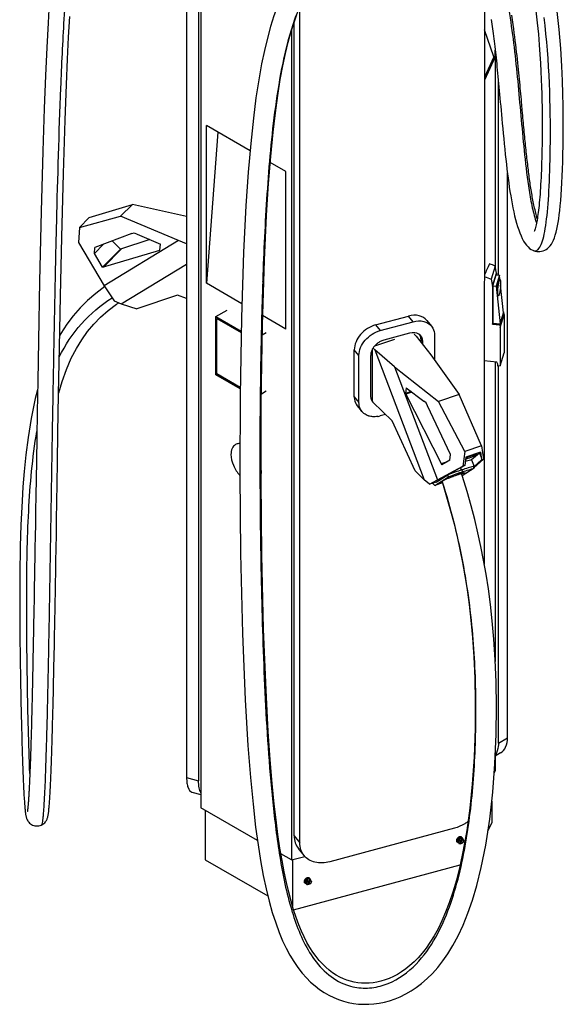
# Model space of a CAD drawing. Header units: millimetres. Extents: x 495 to 1405, y 204 to 2450.
# Tile 1 of 6: x 495 to 1318, y 204 to 1695. Entities that reach past the tile are written whole.
import ezdxf

# ---------------------------------------------------------------- set-up
doc = ezdxf.new("R2010")
doc.units = ezdxf.units.MM
doc.header["$LTSCALE"] = 172.55681
doc.layers.get('0').update_dxf_attribs({"linetype": 'CONTINUOUS'})

msp = doc.modelspace()

# ---------------------------------------------------------------- linework, layer by layer
at = {"color": 7, "linetype": 'Continuous'}
for p, q in [((747.9, 1935.8), (747.9, 547.7)), ((766, 1930.9), (766, 542.8)), ((769.6, 1928.9), (769.6, 501.9)), ((1198.3, 1854.7), (1198.2, 870.4)), ((919.1, 448.8), (919.1, 1713.8)), ((910.6, 459.3), (910.7, 1691.4)), ((906.5, 1678.3), (906.5, 422.8)), ((1212.6, 1638.7), (1198.3, 1679.5)), ((1214.6, 1638.4), (1214.6, 1648.9)), ((1214.7, 1647.3), (1214.7, 1320.7)), ((1212.6, 1638.7), (1198.3, 1607.7)), ((1214.6, 1638.4), (1198.3, 1603.2)), ((1212.6, 1638.7), (1214.6, 1638.4)), ((1219.5, 1308.2), (1219.5, 1601.6)), ((778, 1295.8), (778, 1534.6)), ((843.9, 1496.5), (778, 1534.6)), ((795.3, 1524.6), (778, 1295.8)), ((898.1, 1465.2), (874.4, 1478.9)), ((898.1, 1226.4), (898.1, 1465.2)), ((1233.2, 607.8), (1233.2, 1462.3)), ((600.6, 1395.2), (666, 1415.3)), ((648, 1397.3), (666, 1415.3)), ((747.9, 1396.7), (666, 1415.3)), ((585.8, 1380.4), (648, 1397.3)), ((585.8, 1380.4), (600.6, 1395.2)), ((735.7, 1360.4), (648, 1397.3)), ((585.8, 1380.4), (584.1, 1357.3)), ((665.2, 1371.2), (668.7, 1372.2)), ((668.7, 1372.2), (673, 1370.3)), ((584.1, 1357.3), (623.2, 1291.8)), ((665.2, 1371.2), (608.9, 1349.9)), ((735.7, 1360.4), (623.2, 1291.8)), ((635.4, 1359.9), (648.1, 1347.4)), ((692.1, 1361.9), (648.1, 1347.4)), ((673, 1370.3), (708.2, 1354.8)), ((747.9, 1355.7), (735.7, 1360.4)), ((608.3, 1341), (622.1, 1354.8)), ((608.3, 1341), (608.9, 1349.9)), ((620.8, 1320.1), (648.1, 1347.4)), ((620.8, 1320.1), (707.6, 1346)), ((621.9, 1320.4), (649.3, 1347.8)), ((706.8, 1345.8), (707.6, 1346.5)), ((707.6, 1346), (708.2, 1354.8)), ((834, 1342.9), (830.8, 1243.7)), ((1271.9, 1345.6), (1272, 1345.5)), ((620.8, 1320.1), (608.3, 1341)), ((649.1, 1264.8), (747.9, 1325)), ((1214.6, 1321.5), (1208.6, 1301.8)), ((1216.8, 1311.1), (1214.6, 1321.5)), ((863, 1300.5), (862.9, 1298.6)), ((863, 1300.5), (862.9, 1298.6)), ((1208.6, 1301.8), (1210.8, 1291.5)), ((1210.8, 1291.5), (1216.8, 1311.1)), ((1211.3, 1292), (1216.3, 1308.5)), ((1221.2, 1308), (1216.2, 1291.5)), ((1216.3, 1308.5), (1221.2, 1308)), ((1216.8, 1311.1), (1216.8, 1308.5)), ((1220, 1301.6), (1222, 1301.4)), ((1221.9, 1301.4), (1221.2, 1308)), ((623.2, 1291.8), (638.2, 1269.1)), ((831.5, 1264.9), (778, 1295.8)), ((1210.8, 1291.5), (1210.8, 1234)), ((1211.3, 1292), (1216.2, 1291.5)), ((1211.3, 1292), (1211.3, 1235.6)), ((1216.2, 1291.5), (1222, 1234.5)), ((1227.1, 1251), (1222.8, 1292.8)), ((638.2, 1269.1), (649.1, 1264.8)), ((734, 1277.6), (672.7, 1256.9)), ((747.9, 1272.8), (734, 1277.6)), ((649.1, 1264.8), (672.7, 1256.9)), ((792.1, 1245.4), (809.1, 1255.3)), ((1221.6, 1232.9), (1227.6, 1252.6)), ((1226.9, 1252.7), (1227.6, 1252.6)), ((1228.2, 1248.5), (1227.6, 1252.6)), ((792.1, 1157.3), (792.1, 1245.4)), ((792.1, 1245.4), (830.4, 1223.3)), ((793.7, 1158.4), (793.7, 1242.6)), ((793.7, 1242.6), (830.4, 1221.4)), ((793.8, 1242.3), (793.9, 1242.4)), ((793.8, 1158.6), (793.8, 1242.3)), ((793.8, 1242.3), (830.4, 1221.2)), ((830.8, 1243.7), (828.8, 1125.7)), ((898.1, 1226.4), (862.9, 1246.8)), ((1033.8, 1232.8), (1083.6, 1246.2)), ((1040.7, 1224.2), (1090.6, 1237.6)), ((1090.6, 1237.6), (1083.6, 1246.2)), ((1111.3, 1239.5), (1118.3, 1230.9)), ((1222.2, 1228.8), (1228.2, 1248.5)), ((1228.2, 1248.5), (1228.2, 1190.7)), ((860.7, 1114.2), (862.5, 1232.2)), ((861.1, 1236.8), (861, 1234.2)), ((861.1, 1236.8), (861, 1234.2)), ((1033.8, 1232.8), (1040.7, 1224.2)), ((1210.8, 1234), (1211.3, 1235.6)), ((1210.8, 1234), (1221.6, 1232.9)), ((1211.3, 1235.6), (1222, 1234.5)), ((1221.6, 1232.9), (1222.2, 1228.8)), ((1222.2, 1228.8), (1222.2, 1171)), ((862.3, 1217.6), (868.3, 1221.1)), ((1062.5, 1210.7), (1032.1, 1200.6)), ((1085.1, 1220.2), (1046.2, 1209.7)), ((1094.9, 1215.7), (1092.1, 1218.6)), ((1094.9, 1215.7), (1117.4, 1187.6)), ((1105.1, 1207.6), (1102.5, 1210.7)), ((1102.5, 1206.2), (1102.5, 1210.7)), ((1105.1, 1203), (1105.1, 1207.6)), ((1122.8, 1217.2), (1122.8, 1180)), ((1008.5, 1186.5), (1001.5, 1195.1)), ((1001.5, 1124.1), (1001.5, 1195.1)), ((1028.4, 1195), (1028.4, 1117.6)), ((1029.7, 1198), (1032.6, 1195)), ((1062.2, 1169.2), (1032.6, 1195)), ((1032.6, 1195), (1107.4, 998.2)), ((1008.5, 1115.4), (1008.5, 1186.5)), ((1026.2, 1186.3), (1026.2, 1125.1)), ((1117.4, 1187.6), (1160.1, 1127.4)), ((1216.9, 1176.4), (1198.2, 1178.3)), ((1222.2, 1171), (1228.2, 1190.7)), ((1062.2, 1169.2), (1128.9, 1117)), ((1062.2, 1169.2), (1127.2, 998.2)), ((1214.7, 1176.6), (1214.7, 723.4)), ((1218.7, 1173.6), (1216.9, 1176.4)), ((1218.7, 1170.5), (1218.7, 1173.6)), ((1220.3, 1170.3), (1218.7, 1170.5)), ((1219.5, 599.9), (1219.5, 1170.3)), ((1222.2, 1171), (1220.3, 1170.3)), ((828.9, 1136), (792.1, 1157.3)), ((793.9, 1158.5), (793.7, 1158.4)), ((829, 1138), (793.7, 1158.4)), ((829, 1138.2), (793.8, 1158.6)), ((859.3, 1139), (859.3, 1136.4)), ((859.3, 1139), (859.3, 1130.8)), ((859.3, 1136.4), (859.3, 1132.7)), ((860.9, 1128.7), (868.3, 1133)), ((1080.1, 1137.5), (1079, 1128.9)), ((1080.1, 1137.5), (1106.9, 1117.2)), ((859.3, 1132.7), (859.2, 1130.8)), ((1001.5, 1124.1), (1008.5, 1115.4)), ((1087.6, 1131.8), (1079, 1128.9)), ((1079, 1128.9), (1133.9, 1021.2)), ((1088.5, 1131.1), (1079.4, 1128)), ((1160.1, 1127.4), (1128.9, 1117)), ((1194.1, 1049.8), (1160.1, 1127.4)), ((860.5, 997.9), (860.7, 1114.2)), ((1006.1, 1110.4), (1013, 1101.7)), ((1058.6, 1087.8), (1029.7, 1115.9)), ((1110.3, 1114.6), (1106.9, 1117.2)), ((1112.5, 1110.3), (1110.3, 1114.6)), ((1147.3, 1036.4), (1112.5, 1110.3)), ((1168.5, 1041.3), (1128.9, 1117)), ((1048.9, 1097.2), (1040.7, 1095.1)), ((1093.6, 1012), (1058.6, 1087.8)), ((1194.1, 1049.8), (1168.5, 1041.3)), ((1194.1, 1049.8), (1197.1, 1029.5)), ((1146.2, 1027.9), (1147.3, 1036.4)), ((1168.5, 1041.3), (1165.6, 1019)), ((1170.4, 1032.7), (1169.3, 1024.7)), ((1192.2, 1040), (1170.4, 1032.7)), ((1171.5, 1032.1), (1172.1, 1030.5)), ((1191, 1038.9), (1179, 1028.4)), ((1197.1, 1029.5), (1182.4, 1016.6)), ((1182.8, 1018.6), (1194, 1028.4)), ((1185.3, 1036.6), (1185.6, 1035.8)), ((1185.6, 1035.8), (1186.8, 1036.7)), ((1186.8, 1036.7), (1186.7, 1037)), ((1192.2, 1040), (1191, 1038.9)), ((1191, 1038.9), (1193.4, 1032.7)), ((1192.2, 1040), (1193.4, 1032.7)), ((1193.4, 1032.7), (1194, 1028.4)), ((1197.1, 1029.5), (1194, 1028.4)), ((858.8, 1027.1), (858.8, 1010.2)), ((1127.2, 998.2), (1165.6, 1019)), ((1142, 1025.6), (1133.1, 1022.7)), ((1146.2, 1027.9), (1133.9, 1021.2)), ((1168.7, 1020), (1139.3, 1004.1)), ((1162, 1016.4), (1163.3, 1013)), ((1182.6, 1015.7), (1164.9, 1004.4)), ((1168.7, 1020), (1165.6, 1019)), ((1169.3, 1024.7), (1168.7, 1020)), ((1179, 1028.4), (1182.8, 1018.6)), ((1181.5, 1018.6), (1182.6, 1015.7)), ((1181.6, 1018.3), (1181.7, 1018.4)), ((1182.4, 1016.6), (1182.3, 1016.5)), ((1093.6, 1012), (1107.4, 998.2)), ((1123.2, 989.8), (1143.9, 1002.8)), ((1125.6, 994.9), (1142.8, 1005.7)), ((1143.9, 1002.8), (1142.8, 1005.7)), ((1160.9, 1008.4), (1161.1, 1007.8)), ((1165.3, 1003.2), (1163.9, 1007.5)), ((1164.2, 1013.4), (1165.3, 1010.5)), ((1164.7, 1005.1), (1164.7, 1005.2)), ((1172.1, 980.8), (1165.3, 1003.2)), ((1167.2, 1008.3), (1167.8, 1006.9)), ((1115.4, 991.5), (1107.4, 998.2)), ((1115.4, 991.5), (1127.2, 998.2)), ((1125.6, 994.9), (1115.4, 991.5)), ((1119.9, 993), (1123.2, 989.8)), ((1134.7, 993.6), (1123.2, 989.8)), ((1133.5, 995.5), (1134.1, 993.9)), ((1134.1, 995.6), (1134.7, 993.9)), ((1135.1, 994.8), (1134.6, 996.4)), ((1135.1, 994.8), (1134.6, 996.4)), ((1219.5, 599.9), (1233.2, 607.8)), ((1222.9, 584.9), (1214.7, 580.2)), ((1214.7, 581.8), (1214.7, 557.6)), ((1213.1, 554), (1214.7, 557.6)), ((747.9, 547.7), (766, 542.8)), ((756, 525.6), (769.6, 521.9)), ((1209.5, 512.1), (1209.5, 479.1)), ((855.1, 452.5), (769.6, 501.9)), ((775.9, 498.2), (775.9, 423.2)), ((1203.7, 466.6), (1209.5, 479.1)), ((528.2, 475.7), (528.2, 475.7)), ((1152.9, 471), (964.4, 420.2)), ((910.6, 459.3), (919.1, 448.8)), ((1157.1, 450), (1156.7, 450.6)), ((1159.5, 455.1), (1157.5, 451.4)), ((1159, 449.6), (1157.5, 451.4)), ((1157.6, 451.4), (1159.5, 448.8)), ((1158.1, 449.7), (1157.6, 450.4)), ((1159, 449.6), (1161, 453.2)), ((1161, 447), (1159, 449.6)), ((1159.5, 455.1), (1163.5, 456.1)), ((1159.5, 455.1), (1161, 453.2)), ((1161, 447), (1159.5, 448.8)), ((1161, 453.2), (1165, 454.3)), ((1165, 448.1), (1161, 447)), ((1161.7, 452), (1161.1, 451.4)), ((1161.1, 451.4), (1162.4, 450.5)), ((1162.4, 450.5), (1161.1, 448.9)), ((1161.1, 448.9), (1161.7, 448.6)), ((1161.9, 451.1), (1161.3, 451.6)), ((1161.7, 448.6), (1161.3, 449.1)), ((1163, 451.2), (1161.7, 452)), ((1161.7, 448.6), (1163, 450.2)), ((1162.4, 450.5), (1161.9, 451.1)), ((1162.5, 450.8), (1162.4, 450.6)), ((1163.9, 450), (1162.5, 450.8)), ((1163, 450.2), (1162.5, 450.8)), ((1164.4, 452.7), (1163, 451.2)), ((1163, 450.2), (1164.4, 449.3)), ((1163.6, 450.8), (1163.2, 451.3)), ((1165, 454.3), (1163.5, 456.1)), ((1163.6, 450.8), (1164.9, 452.4)), ((1164.9, 449.9), (1163.6, 450.8)), ((1164.2, 450.4), (1163.9, 450)), ((1164.4, 449.3), (1163.9, 450)), ((1164.9, 456.3), (1164.4, 456.8)), ((1164.9, 455.2), (1164.4, 455.9)), ((1164.9, 452.4), (1164.4, 452.7)), ((1164.4, 449.3), (1164.9, 449.9)), ((1165, 454.3), (1167, 451.7)), ((1167, 451.7), (1165, 448.1)), ((1165.5, 453.8), (1165.4, 453.8)), ((925.5, 429.6), (917.1, 440.1)), ((775.9, 423.2), (870.8, 368.4)), ((906.5, 422.8), (890.6, 432)), ((906.5, 422.8), (926.7, 428.3)), ((908, 423.2), (908, 353.3)), ((909.7, 347.4), (1161.7, 415.3)), ((926.7, 388), (926.3, 388.5)), ((929.2, 393.1), (927.2, 389.4)), ((928.7, 387.6), (927.2, 389.4)), ((927.2, 389.4), (929.2, 386.8)), ((927.8, 387.7), (927.2, 388.4)), ((928.7, 387.6), (930.7, 391.2)), ((930.7, 385), (928.7, 387.6)), ((929.2, 393.1), (933.2, 394.1)), ((929.2, 393.1), (930.7, 391.2)), ((930.7, 391.2), (934.7, 392.3)), ((931.3, 390), (930.8, 389.4)), ((930.8, 389.4), (932.1, 388.5)), ((932.1, 388.5), (930.8, 386.9)), ((931.6, 389.1), (931, 389.5)), ((932.7, 389.2), (931.3, 390)), ((931.3, 386.6), (932.7, 388.1)), ((932.1, 388.5), (931.6, 389.1)), ((932.2, 388.8), (932, 388.6)), ((933.5, 388), (932.2, 388.8)), ((932.7, 388.1), (932.2, 388.8)), ((934, 390.7), (932.7, 389.2)), ((932.7, 388.1), (934, 387.3)), ((933.2, 388.8), (932.8, 389.3)), ((934.7, 392.3), (933.2, 394.1)), ((933.2, 388.8), (934.5, 390.4)), ((934.5, 387.9), (933.2, 388.8)), ((933.9, 388.4), (933.5, 388)), ((934, 387.3), (933.5, 388)), ((934.6, 393.2), (934, 393.9)), ((934.5, 390.4), (934, 390.7)), ((934, 387.3), (934.5, 387.9)), ((934.5, 394.3), (934.1, 394.8)), ((934.7, 392.3), (936.7, 389.7)), ((936.7, 389.7), (934.7, 386.1)), ((935.1, 391.8), (935.1, 391.8)), ((930.7, 385), (929.2, 386.8)), ((934.7, 386.1), (930.7, 385)), ((930.8, 386.9), (931.3, 386.6)), ((931.3, 386.6), (930.9, 387.1))]:
    msp.add_line(p, q, dxfattribs=at)
for points in [[(903.7, 1755.3), (897.2, 1742.9), (891.1, 1729.7), (885.3, 1715.4), (879.9, 1700.5), (874.9, 1684.6), (870.1, 1667), (865.6, 1648.3), (861.3, 1627.8), (857, 1603.7)], [(540.2, 1720.4), (538.4, 1690.1), (536.5, 1652.9), (534.5, 1610.1), (532.6, 1560.4), (530.5, 1496), (527.9, 1404.5), (525.5, 1298.9), (523.8, 1209.2), (522.7, 1147.6), (521.9, 1101.3), (521.2, 1061.7), (520.6, 1027.2), (520.2, 999.5), (519.8, 974.6), (519.4, 951.6), (519.1, 931.4), (518.7, 912.7), (518.5, 895.4), (518.2, 879.6), (517.9, 864.9), (517.7, 851), (517.5, 838.1), (517.3, 825.9), (517.1, 814.4), (516.9, 803.5), (516.7, 793.1), (516.5, 783.2), (516.3, 773.8), (516.1, 764.9), (516, 756.2), (515.8, 748), (515.7, 740.1), (515.5, 732.4), (515.4, 725.1), (515.2, 718), (515.1, 711.2), (514.9, 704.6), (514.8, 698.2), (514.7, 692), (514.5, 686.1), (514.4, 680.3), (514.3, 674.7), (514.2, 669.2), (514, 663.9), (513.9, 658.8), (513.8, 653.8), (513.7, 648.9), (513.5, 644.2), (513.4, 639.5), (513.3, 635), (513.2, 630.7), (513.1, 626.4), (513, 622.2), (512.9, 618.2), (512.7, 614.2), (512.6, 610.3), (512.5, 606.6), (512.4, 602.9), (512.3, 599.3), (512.2, 595.7), (512.1, 592.3), (512, 588.9), (511.9, 585.7), (511.8, 582.5), (511.7, 579.3), (511.6, 576.2), (511.5, 573.3), (511.4, 570.3), (511.3, 567.4), (511.2, 564.6), (511, 561.9), (510.9, 559.2), (510.8, 556.6), (510.7, 554), (510.6, 551.5), (510.5, 549.1), (510.4, 546.7), (510.3, 544.4), (510.2, 542.1), (510.1, 539.9), (510, 537.7), (509.9, 535.6), (509.8, 533.5), (509.7, 531.5), (509.6, 529.6), (509.5, 527.7), (509.4, 525.8), (509.3, 524), (509.2, 522.2), (509.1, 520.5), (509, 518.9), (508.9, 517.3), (508.8, 515.7), (508.7, 514.2), (508.6, 512.7), (508.5, 511.3), (508.4, 510), (508.3, 508.7), (508.2, 507.5), (508.1, 506.3), (508, 505.2), (507.9, 504.1), (507.8, 503.1), (507.7, 502.1), (507.6, 501.2), (507.5, 500.4), (507.4, 499.6), (507.3, 498.9), (507.2, 498.2), (507.2, 497.7), (507.1, 497.2), (507, 496.7), (507, 496.4), (506.9, 496.4)], [(539.6, 499.6), (539.7, 501), (539.9, 502.4), (540, 503.9), (540.1, 505.4), (540.3, 507.1), (540.4, 508.8), (540.5, 510.5), (540.7, 512.3), (540.8, 514.2), (540.9, 516.2), (541, 518.2), (541.2, 520.4), (541.3, 522.5), (541.4, 524.8), (541.5, 527.1), (541.7, 529.5), (541.8, 531.9), (541.9, 534.4), (542, 537), (542.2, 539.7), (542.3, 542.4), (542.4, 545.3), (542.5, 548.2), (542.6, 551.2), (542.8, 554.2), (542.9, 557.4), (543, 560.6), (543.1, 564), (543.3, 567.4), (543.4, 570.9), (543.5, 574.5), (543.7, 578.2), (543.8, 582), (543.9, 585.9), (544, 589.9), (544.2, 594.1), (544.3, 598.3), (544.4, 602.7), (544.6, 607.2), (544.7, 611.8), (544.8, 616.5), (545, 621.4), (545.1, 626.5), (545.2, 631.7), (545.4, 637.1), (545.5, 642.6), (545.7, 648.3), (545.8, 654.2), (545.9, 660.3), (546.1, 666.6), (546.3, 673.2), (546.4, 679.9), (546.6, 687), (546.7, 694.3), (546.9, 701.9), (547.1, 709.8), (547.2, 718), (547.4, 726.6), (547.6, 735.6), (547.8, 745), (548, 754.9), (548.2, 765.3), (548.4, 776.3), (548.6, 787.8), (548.8, 800.1), (549, 813.2), (549.3, 827), (549.6, 842), (549.8, 858.1), (550.1, 875.4), (550.4, 894.5), (550.8, 915.3), (551.2, 938), (551.6, 964.5), (552.1, 992.9), (552.6, 1025.1), (553.3, 1068.7), (554.3, 1128), (555.6, 1198.9), (557.1, 1276.2), (559, 1365.6), (561.5, 1461.8), (564, 1542.7), (566, 1596.8), (567.6, 1634.9), (569.3, 1668.3), (571, 1699.9)], [(862.5, 1232.2), (865.6, 1330.7), (868.8, 1398.5), (871.9, 1446.7), (875.1, 1487.7), (878.7, 1524.4), (882.1, 1553.9), (885.7, 1580.2), (889.5, 1604.2), (893.4, 1625), (897.4, 1643.7), (901.5, 1660.6), (905.6, 1675.4), (909.9, 1689.3), (914.7, 1702.8)], [(1255.7, 1557.8), (1254.9, 1565.8), (1254.6, 1569.8), (1254.2, 1574), (1253.8, 1578.2), (1253.4, 1582.5), (1253, 1586.9), (1252.6, 1591.3), (1252.2, 1595.8), (1251.8, 1600.4), (1251.3, 1605), (1250.9, 1609.8), (1250.4, 1614.6), (1249.9, 1619.6), (1249.4, 1624.6), (1248.8, 1629.7), (1248.3, 1635), (1247.7, 1640.4), (1247.1, 1645.9), (1246.5, 1651.5), (1245.8, 1657.2), (1245.1, 1663), (1244.4, 1668.9), (1243.6, 1675), (1242.8, 1681.2), (1241.9, 1687.7), (1240.9, 1694.4), (1239.9, 1701.5)], [(1271.9, 1345.6), (1272.4, 1345.3), (1274.9, 1344.5), (1277.4, 1344), (1279.9, 1343.7), (1282.4, 1343.8), (1284.9, 1344.2), (1287.3, 1344.9), (1289.6, 1345.9), (1291.9, 1347.1), (1294, 1348.7), (1296, 1350.5), (1297.9, 1352.7), (1299.6, 1355.1), (1301.3, 1357.9), (1302.8, 1361.1), (1304.3, 1364.8), (1305.6, 1368.8), (1306.8, 1373.1), (1307.9, 1377.8), (1309, 1382.8), (1309.9, 1388), (1310.7, 1393.5), (1311.6, 1399.6), (1312.3, 1406.2), (1313.1, 1413.3), (1313.8, 1421.1), (1314.4, 1429.5), (1315.1, 1438.5), (1315.6, 1448.1), (1316.1, 1458), (1316.5, 1468.4), (1316.9, 1479.5), (1317.2, 1491.4), (1317.4, 1503.9), (1317.6, 1517.4), (1317.7, 1531.9), (1317.6, 1547.3), (1317.4, 1564.2), (1317.1, 1582.5), (1316.4, 1602.3), (1315.5, 1624.7), (1313.9, 1651.2), (1311.4, 1680.1), (1308.3, 1707.3)], [(1275.9, 1708.2), (1278.2, 1689.9), (1280, 1672.7), (1281.4, 1656.7), (1282.4, 1642.1), (1283.2, 1628.9), (1283.8, 1616.4), (1284.3, 1604.5), (1284.7, 1593.3), (1285, 1582.6), (1285.3, 1572.4), (1285.5, 1562.8), (1285.6, 1553.5), (1285.6, 1544.7), (1285.7, 1536.2), (1285.7, 1528.1), (1285.6, 1520.2), (1285.6, 1512.8), (1285.5, 1505.5), (1285.3, 1498.5), (1285.2, 1491.8), (1285, 1485.3), (1284.9, 1479), (1284.7, 1473), (1284.5, 1467.1), (1284.2, 1461.5), (1284, 1456), (1283.7, 1450.7), (1283.4, 1445.6), (1283.1, 1440.5), (1282.8, 1435.7), (1282.5, 1430.9), (1282.1, 1426.3), (1281.7, 1421.9), (1281.4, 1417.7), (1281, 1413.8), (1280.6, 1410.1), (1280.2, 1406.5), (1279.8, 1403.2), (1279.3, 1400.1), (1278.9, 1397.1), (1278.5, 1394.3), (1278, 1391.6), (1277.6, 1389), (1277.1, 1386.6), (1276.6, 1384.3), (1276.1, 1382.1), (1275.6, 1380.1), (1275, 1378.3), (1274.5, 1376.7), (1274, 1375.3), (1273.6, 1374.2), (1273.5, 1374)], [(1208.5, 1695), (1209, 1691.6), (1209.5, 1688.2), (1210, 1684.7), (1210.5, 1681.1), (1211, 1677.4), (1211.5, 1673.7), (1212, 1669.9), (1212.5, 1666.1), (1213, 1662.1), (1213.5, 1658.1), (1214, 1654.1), (1214.5, 1649.9), (1214.9, 1645.7), (1215.4, 1641.4), (1215.9, 1637), (1216.4, 1632.5), (1216.9, 1628), (1217.3, 1623.3), (1217.8, 1618.5), (1218.3, 1613.7), (1218.8, 1608.7), (1219.3, 1603.5), (1219.8, 1598.3), (1220.3, 1592.9), (1220.8, 1587.4), (1221.4, 1581.7), (1221.9, 1575.9), (1222.4, 1570), (1223, 1563.9), (1223.6, 1557.6), (1224.1, 1551.2), (1224.7, 1544.5), (1225.4, 1537.6), (1226.1, 1530.2), (1226.8, 1522.5), (1227.5, 1514.8), (1228.3, 1506.9), (1229.1, 1498.9), (1229.9, 1491), (1230.7, 1483.5), (1231.6, 1476), (1232.4, 1468.8), (1233.3, 1461.7), (1234.2, 1454.8), (1235.1, 1448), (1236, 1441.3), (1237, 1434.8), (1238.1, 1428.4), (1239.2, 1422.1), (1240.3, 1415.9), (1241.5, 1409.8), (1242.8, 1403.9), (1244.1, 1398.1), (1245.5, 1392.4), (1247, 1387), (1248.5, 1381.8), (1250.2, 1376.8), (1251.9, 1372), (1253.7, 1367.6), (1255.6, 1363.5), (1257.7, 1359.7), (1259.9, 1356.2), (1262.1, 1353.3), (1264.4, 1350.8), (1266.8, 1348.7), (1269.2, 1347), (1271.6, 1345.7), (1272, 1345.5)], [(1272, 1345.5), (1272.4, 1345.4), (1273.7, 1345), (1275, 1344.9), (1276.2, 1345.1), (1277.4, 1345.5), (1278.5, 1346.2), (1279.7, 1347.2), (1280.9, 1348.6), (1282, 1350.3), (1283.2, 1352.3), (1284.2, 1354.6), (1285.2, 1357.1), (1286.2, 1359.9), (1287.1, 1363.1), (1288, 1366.6), (1288.9, 1370.4), (1289.7, 1374.4), (1290.4, 1378.7), (1291.1, 1383.3), (1291.8, 1388.1), (1292.5, 1393.3), (1293.1, 1398.6), (1293.6, 1404.2), (1294.2, 1410), (1294.7, 1416.1), (1295.1, 1422.4), (1295.6, 1429), (1296, 1435.9), (1296.4, 1443), (1296.7, 1450.4), (1297, 1458.1), (1297.3, 1466), (1297.5, 1474.2), (1297.7, 1482.7), (1297.9, 1491.5), (1298, 1500.6), (1298.1, 1510.1), (1298.2, 1519.8), (1298.2, 1529.9), (1298.1, 1540.3), (1298, 1551.2), (1297.8, 1562.4), (1297.5, 1573.9), (1297.2, 1585.9), (1296.7, 1598.3), (1296.2, 1610.8), (1295.5, 1623.3), (1294.7, 1635.9), (1293.8, 1648.5), (1292.7, 1661), (1291.5, 1673.5), (1290.2, 1685.8), (1288.6, 1697.9)], [(857, 1603.7), (852.8, 1576.6), (848.9, 1545.9), (844.8, 1507.5), (841.1, 1464), (837.6, 1413), (834, 1342.9)], [(1278.4, 1393.6), (1277.8, 1395.5), (1277.2, 1397.8), (1276.6, 1400), (1276, 1402.3), (1275.4, 1404.6), (1274.9, 1407), (1274.3, 1409.4), (1273.8, 1411.8), (1273.3, 1414.2), (1272.8, 1416.6), (1272.3, 1419.1), (1271.8, 1421.6), (1271.3, 1424.2), (1270.8, 1426.7), (1270.4, 1429.3), (1269.9, 1431.8), (1269.5, 1434.5), (1269.1, 1437.1), (1268.7, 1439.7), (1268.2, 1442.4), (1267.8, 1445.1), (1267.4, 1447.8), (1267.1, 1450.5), (1266.7, 1453.3), (1266.3, 1456.1), (1265.9, 1458.9), (1265.5, 1461.7), (1265.2, 1464.5), (1264.8, 1467.4), (1264.5, 1470.3), (1264.1, 1473.3), (1263.8, 1476.2), (1263.4, 1479.2), (1263.1, 1482.2), (1262.7, 1485.3), (1262.4, 1488.3), (1262.1, 1491.4), (1261.7, 1494.6), (1261.4, 1497.7), (1261.1, 1501), (1260.7, 1504.2), (1260.4, 1507.5), (1260.1, 1510.8), (1259.7, 1514.1), (1259.4, 1517.5), (1259.1, 1521), (1258.7, 1524.4), (1258.4, 1527.9), (1258.1, 1531.5), (1257.7, 1535.1), (1257.4, 1538.7), (1257.1, 1542.4), (1256.7, 1546.2), (1256.4, 1550), (1256, 1553.8), (1255.7, 1557.8)], [(624.4, 1290.9), (610.4, 1280.4), (597.9, 1269.6), (586.8, 1258.5), (576.3, 1246.6), (566.5, 1233.7), (557.5, 1220), (556, 1217.2)], [(554.4, 1130.2), (559.4, 1147), (566.1, 1165.5), (573.4, 1182.3), (581.2, 1197.1), (589.3, 1210.3), (598.1, 1222.6), (607.6, 1233.9), (617.8, 1244.3), (629.1, 1254.4), (641.9, 1264.1), (645.2, 1266.3)], [(522.4, 1134.3), (518.9, 1121.2), (512.6, 1091.2), (508, 1062.3), (504.6, 1035.9), (502.1, 1010.7), (500.3, 987.5), (498.9, 966.6), (498, 947.7), (497.2, 930), (496.7, 913.3), (496.3, 897.7), (495.9, 883), (495.7, 869), (495.6, 855.7), (495.5, 843.1), (495.4, 830.9), (495.4, 819.4), (495.4, 808.3), (495.4, 797.5), (495.5, 787.2), (495.5, 777.3), (495.6, 767.6), (495.7, 758.3), (495.8, 749.3), (495.9, 740.5), (496, 732), (496.1, 723.7), (496.3, 715.6), (496.4, 707.8), (496.5, 700.1), (496.6, 692.6), (496.8, 685.3), (496.9, 678.1), (497.1, 671.1), (497.2, 664.3), (497.3, 657.6), (497.5, 651), (497.6, 644.6), (497.8, 638.3), (497.9, 632.2), (498.1, 626.1), (498.2, 620.2), (498.4, 614.4), (498.5, 608.8), (498.7, 603.2), (498.8, 597.8), (499, 592.4), (499.1, 587.2), (499.3, 582.1), (499.4, 577.1), (499.6, 572.3), (499.8, 567.5), (499.9, 562.9), (500.1, 558.4), (500.3, 554), (500.4, 549.8), (500.6, 545.7), (500.8, 541.7), (501, 537.8), (501.1, 534.1), (501.3, 530.5), (501.5, 527.1), (501.7, 523.8), (501.8, 520.6), (502, 517.6), (502.2, 514.8), (502.4, 512.1), (502.5, 509.5), (502.7, 507.1), (502.9, 504.9), (503.1, 502.8), (503.3, 500.9), (503.4, 499), (503.6, 497.4), (503.8, 495.8), (504, 494.4), (504.2, 493.1), (504.3, 491.8), (504.5, 490.7), (504.7, 489.6), (505, 488.6), (505.2, 487.6), (505.5, 486.6), (505.9, 485.5), (506.3, 484.5), (506.8, 483.4), (507.5, 482.2), (508.2, 481.1), (509.2, 479.9), (510.3, 478.7), (511.6, 477.6), (513.1, 476.6), (514.8, 475.7), (516.6, 475), (518.5, 474.5), (520.4, 474.3), (522.4, 474.3), (524.4, 474.5), (526.2, 475), (528, 475.6), (528.2, 475.7)], [(828.8, 1125.7), (828.4, 1007.1), (829.6, 886.8), (832.5, 765.8), (836.6, 665.2), (840.7, 596.2), (844.4, 547.7), (848.3, 507.2), (852.3, 472.6), (855.9, 446), (859.7, 422.1), (863.9, 399.3), (868.2, 379.1), (872.7, 360.5), (877.5, 343.2), (882.6, 327.5), (887.8, 313.2), (893.1, 300.5), (898.5, 289.2), (904.1, 278.7), (910, 268.9), (916.2, 259.9), (922.6, 251.7), (929.1, 244.4), (935.5, 238), (942.2, 232.1), (949.1, 226.8), (956.1, 222.2), (963.2, 218.1), (970.4, 214.6), (977.6, 211.6)], [(858.8, 1027.1), (858.8, 1016.7), (858.8, 1010.2)], [(909.7, 347.5), (905.9, 360.4), (902.3, 374.1), (898.8, 388.9), (895.4, 405), (892.2, 422.2), (889.1, 440.8), (886, 461.6), (883.2, 483.4), (880.5, 507.3), (877.4, 538.4), (874.4, 574.2), (871.4, 617.1), (868, 679.7), (864.3, 772.1), (861.6, 884.2), (860.5, 997.9)], [(1134.7, 993.9), (1141.2, 972.4), (1147.2, 951.5), (1152.4, 931.6), (1157, 912.4), (1161.3, 892.9), (1165.2, 873.2), (1168.8, 853.2), (1172.2, 831.9), (1175.2, 809.6), (1177.9, 786), (1180.3, 759.6), (1182.4, 730.2), (1183.8, 698.1), (1184.5, 662.8), (1184.3, 622), (1182.7, 578.3), (1179.9, 537.6), (1176.2, 501.1), (1171.6, 467.3), (1166.4, 437.6), (1161.2, 413), (1156, 392.4), (1150.6, 374.1), (1145.1, 357.8), (1139.7, 343.7), (1134.1, 330.8), (1128.2, 318.8), (1122.1, 307.9), (1116, 298), (1110, 289.4), (1104.1, 281.8), (1098.1, 274.9), (1091.9, 268.6), (1085.7, 262.9), (1079.3, 257.9), (1073.1, 253.4), (1066.8, 249.6), (1060.6, 246.3), (1054.3, 243.5), (1048, 241.2), (1041.8, 239.3), (1035.8, 238), (1029.9, 237), (1024, 236.5), (1018.2, 236.3), (1012.6, 236.5), (1007, 237.1), (1001.4, 238), (995.9, 239.3), (990.4, 241), (985, 243.1), (979.6, 245.6), (974.2, 248.6), (968.8, 252.1), (963.5, 256.1), (958.3, 260.5), (953.3, 265.4), (948.5, 270.7), (943.7, 276.6), (939, 283.2), (934.4, 290.3), (929.9, 298.1), (925.7, 306.3), (921.7, 315), (917.7, 324.8), (913.6, 335.6), (909.7, 347.5)], [(1210.9, 525.4), (1214.2, 568.4), (1216.1, 613.2), (1216.6, 655.1), (1216, 692.1), (1214.6, 726), (1212.6, 757.1), (1210.2, 784.9), (1207.4, 809.6), (1204.3, 833.1), (1200.9, 855.5), (1197.2, 876.6), (1193.1, 897.4), (1188.6, 917.9), (1183.7, 938.1), (1178.3, 959), (1172.1, 980.8)], [(977.6, 211.6), (985, 209.2), (992.5, 207.2), (1000.1, 205.8), (1007.8, 204.8), (1015.6, 204.4), (1023.3, 204.4), (1031.2, 205), (1039.1, 206.1), (1047, 207.7), (1055, 209.8), (1063.1, 212.6), (1071.1, 215.9), (1079.3, 220), (1087.3, 224.6), (1095.3, 229.9), (1103.4, 236.1), (1111.6, 243.2), (1119.7, 251.2), (1127.8, 260.2), (1135.5, 270.1), (1143.1, 281), (1150.8, 293.5), (1158.5, 307.9), (1166, 323.9), (1173.4, 342.2), (1180.4, 362.1), (1186.9, 384.2), (1193.6, 411.3), (1200.4, 445.4), (1206.4, 484.6), (1210.9, 525.4)], [(528.2, 475.7), (529, 476.1), (530.6, 477), (532, 478.1), (533.2, 479.3), (534.2, 480.4), (535.1, 481.6), (535.8, 482.6), (536.3, 483.7), (536.8, 484.7), (537.1, 485.6), (537.4, 486.5), (537.7, 487.4), (537.9, 488.3), (538.1, 489.1), (538.3, 490), (538.5, 490.8), (538.6, 491.8), (538.8, 492.7), (538.9, 493.7), (539.1, 494.8), (539.2, 495.9), (539.3, 497.1), (539.5, 498.3), (539.6, 499.6)]]:
    msp.add_lwpolyline(points, dxfattribs=at)
for centre, radius, start, end in [((4218.4, -95.7), 3330.5, 154.7483, 155.0656), ((6946.2, 1088.5), 6086.9, 178.0219, 178.60362), ((8438.8, 1052.8), 7579.9, 178.62862, 179.34827), ((1054.3, 1181.7), 29.2, 117.6771, 127.1396), ((1050.5, 1184.2), 24.6, 151.6612, 154.131), ((1051.3, 1183.8), 25.6, 148.062, 151.6551), ((1052, 1183.4), 26.3, 146.102, 148.0709), ((1052.5, 1183), 27, 144.1475, 146.1007), ((1053.4, 1182.4), 28.1, 139.5693, 144.1329), ((1054.4, 1181.5), 29.3, 129.6309, 139.553), ((1054.6, 1181.2), 29.7, 128.7027, 129.6456), ((1054.6, 1181.2), 29.7, 127.1036, 128.7028), ((1043.3, 1186.3), 17, 173.6633, 178.9728), ((1042.3, 1186.3), 16.1, 179.0151, 180.0117), ((1044.6, 1186.2), 18.4, 170.2612, 173.6875), ((1045.6, 1186), 19.4, 166.9369, 170.2628), ((9882.6, 1035.8), 9023.9, 179.39668, 180.05499), ((1036.1, 1127.6), 12.3, 228.3422, 231.274), ((1038.5, 1124.3), 12.1, 213.3532, 215.2054), ((1038.4, 1124.2), 12.1, 215.2051, 217.8517), ((1038.4, 1124.2), 12.1, 217.8523, 218.8919), ((1038.4, 1124.2), 12, 218.8927, 223.2633), ((1038.4, 1124.2), 12.1, 223.2646, 225.9169), ((1030.4, 1117.9), 24, 250.5244, 252.1017), ((1031, 1130.7), 37, 279.2243, 280.5536), ((1030.7, 1132.1), 38.4, 280.5718, 285.0949), ((1197.2, 950.6), 69.5, 102.5552, 102.9248), ((1196.7, 953.2), 66.9, 101.9906, 102.5562), ((1291.7, 623.9), 409.6, 111.4176, 111.8382), ((1148.5, 1038.6), 37.2, 298.7999, 298.9517), ((1150.8, 1034.5), 32.4, 299.079, 299.748), ((1149.1, 1037.4), 35.8, 298.9518, 299.0879), ((1132.2, 994.6), 0.866, 254.7131, 256.2927), ((1129, 1020.8), 27.4, 280.763, 281.2824), ((1129.4, 1018.9), 25.5, 280.6292, 280.7583), ((1128.4, 1024), 30.6, 281.2818, 281.7674), ((1160.3, 451.8), 3.03, 251.7478, 254.9865), ((1162.5, 453.6), 2.98, 4.896, 6.0402), ((1161.3, 454.4), 4.2, 350.4923, 351.6073), ((932.2, 391.6), 2.98, 4.896, 6.0402), ((931, 392.4), 4.2, 350.4923, 351.6073), ((929.9, 389.8), 3.03, 251.7478, 254.9865), ((1313.3, 468.6), 424.4, 196.6933, 197.015)]:
    msp.add_arc(centre, radius, start, end, dxfattribs=at)
for centre, major_axis, ratio, start_param, end_param in [((1219.6, 1289.1), (0.4, 12.5), 0.19085, 0.608902, 3.12779), ((1085.1, 1202.2), (17.1, 13.8), 0.739995, -0.538719, 1.031945), ((1082.6, 1205.3), (17.1, 13.8), 0.739995, -0.538719, -0.127064)]:
    msp.add_ellipse(centre, major_axis=major_axis, ratio=ratio, start_param=start_param, end_param=end_param, dxfattribs=at)
for points, knots in [([(627, 2037.4), (618.1, 2018.9), (602.5, 1980.2), (586.8, 1920.4), (576.9, 1861.1), (568.3, 1786.6), (561.9, 1697), (555.4, 1558.5), (551.5, 1422.6), (548.5, 1288.2), (546.6, 1188.6), (544.8, 1089.6), (543.2, 991.4), (541.9, 909.9), (540.8, 845.3), (540, 797.2), (539.1, 749.5), (538.1, 702.4), (537.1, 656.1), (536.2, 618.2), (535.3, 588.5), (534.6, 567.1), (533.9, 546.4), (533.1, 526.9), (532.3, 511.6), (531.6, 500.3), (531, 492.9), (530.4, 486.5), (529.8, 481.4), (529.2, 478), (528.7, 476.4), (528.4, 475.8), (528.2, 475.7)], [0, 0, 0, 0, 0.039155, 0.079514, 0.117775, 0.153952, 0.222773, 0.289176, 0.418711, 0.482548, 0.545946, 0.608949, 0.671544, 0.733655, 0.764483, 0.795108, 0.825482, 0.85552, 0.885086, 0.913958, 0.92801, 0.941709, 0.954925, 0.967468, 0.979018, 0.984263, 0.989029, 0.99318, 0.996538, 0.998881, 0.9996, 1, 1, 1, 1]), ([(994.5, 1811.3), (974.8, 1796.6), (940, 1761.7), (909.4, 1696.6), (892.4, 1629.8), (881.6, 1563.2), (874.3, 1497.1), (867.5, 1409.6), (864.5, 1344.1), (863, 1300.5)], [0, 0, 0, 0, 0.135442, 0.265816, 0.392009, 0.515661, 0.637829, 0.759087, 1, 1, 1, 1]), ([(1208.4, 1799.6), (1213, 1791.4), (1220.1, 1774.4), (1229.8, 1740.2), (1237.6, 1697.7), (1244.2, 1646.6), (1249.4, 1595.1), (1254, 1542.9), (1259, 1489.9), (1264.2, 1445.4), (1270.3, 1411), (1274.5, 1394.6), (1277.2, 1387.1)], [0, 0, 0, 0, 0.067321, 0.130575, 0.253706, 0.375948, 0.498871, 0.623317, 0.75012, 0.879463, 0.943423, 1, 1, 1, 1]), ([(1219.4, 1276.6), (1219.2, 1276.7), (1218.8, 1277.7), (1218.6, 1279.4), (1218.5, 1282.2), (1218.7, 1286.8), (1219.3, 1292.6), (1220.1, 1297.2), (1220.7, 1299.2)], [0, 0, 0, 0, 0.035758, 0.116139, 0.23801, 0.390417, 0.727064, 1, 1, 1, 1]), ([(1220.7, 1299.2), (1220.9, 1299.8), (1221.1, 1300.5), (1221.7, 1301.4), (1222, 1301.4)], [0, 0, 0, 0, 0.690721, 1, 1, 1, 1]), ([(1222, 1301.4), (1222.2, 1301.4), (1222.6, 1300.3), (1222.8, 1298.8), (1222.9, 1296), (1222.8, 1294), (1222.8, 1292.8)], [0, 0, 0, 0, 0.091746, 0.297198, 0.60903, 1, 1, 1, 1]), ([(1222.8, 1292.8), (1222.6, 1290.2), (1222.1, 1285.5), (1221.3, 1280.9), (1220.7, 1278.9)], [0, 0, 0, 0, 0.551568, 1, 1, 1, 1]), ([(555.3, 1184.5), (564.3, 1202.5), (586.7, 1236.6), (618.2, 1262.8), (635.1, 1273.8)], [0, 0, 0, 0, 0.499538, 1, 1, 1, 1]), ([(1220.7, 1278.9), (1220.5, 1278.3), (1220.3, 1277.6), (1219.7, 1276.6), (1219.4, 1276.6)], [0, 0, 0, 0, 0.690721, 1, 1, 1, 1]), ([(1111.3, 1239.5), (1108.4, 1243.1), (1099.1, 1248.4), (1088.7, 1247.6), (1083.6, 1246.2)], [0, 0, 0, 0, 0.464214, 1, 1, 1, 1]), ([(1090.6, 1237.6), (1095.7, 1239), (1106, 1239.8), (1115.4, 1234.5), (1118.3, 1230.9)], [0, 0, 0, 0, 0.535785, 1, 1, 1, 1]), ([(1033.8, 1232.8), (1025, 1230.5), (1009.6, 1220.5), (1001.5, 1203.4), (1001.5, 1195.1)], [0, 0, 0, 0, 0.520729, 1, 1, 1, 1]), ([(1008.5, 1186.5), (1008.5, 1194.8), (1016.6, 1211.9), (1032, 1221.8), (1040.7, 1224.2)], [0, 0, 0, 0, 0.479271, 1, 1, 1, 1]), ([(1118.3, 1230.9), (1119, 1230), (1121.7, 1225.9), (1122.8, 1220.9), (1122.8, 1217.2)], [0, 0, 0, 0, 0.243391, 1, 1, 1, 1]), ([(1001.5, 1124.1), (1001.5, 1122.8), (1001.8, 1117.9), (1003.8, 1113.2), (1006.1, 1110.4)], [0, 0, 0, 0, 0.262815, 1, 1, 1, 1]), ([(1026.2, 1125.1), (1026.2, 1124.4), (1026.4, 1121.8), (1027.3, 1119.2), (1028.4, 1117.6)], [0, 0, 0, 0, 0.261205, 1, 1, 1, 1]), ([(1013, 1101.7), (1012.3, 1102.7), (1009.6, 1106.7), (1008.5, 1111.7), (1008.5, 1115.4)], [0, 0, 0, 0, 0.243391, 1, 1, 1, 1]), ([(1022.4, 1095.3), (1021.5, 1095.6), (1017.9, 1097.1), (1014.8, 1099.5), (1013, 1101.7)], [0, 0, 0, 0, 0.258662, 1, 1, 1, 1]), ([(510.7, 553.9), (508.9, 599), (506.9, 688.9), (505.3, 821.3), (507.5, 948.9), (514.6, 1031.8), (521.4, 1071.7)], [0, 0, 0, 0, 0.261335, 0.52016, 0.765617, 1, 1, 1, 1]), ([(821.8, 1051.6), (819.6, 1050.3), (815.8, 1045.6), (815, 1039.8), (815, 1036.7)], [0, 0, 0, 0, 0.4492, 1, 1, 1, 1]), ([(828.6, 1053.1), (827.9, 1053.1), (825.6, 1053.1), (823.3, 1052.4), (821.8, 1051.6)], [0, 0, 0, 0, 0.263905, 1, 1, 1, 1]), ([(815, 1036.7), (815, 1031.1), (818, 1019.4), (824.4, 1009.4), (828.4, 1004.9)], [0, 0, 0, 0, 0.479622, 1, 1, 1, 1]), ([(1170, 1029.8), (1170.2, 1029.9), (1170.9, 1030.1), (1171.6, 1030.3), (1172.1, 1030.5)], [0, 0, 0, 0, 0.243966, 1, 1, 1, 1]), ([(1178.3, 1034.4), (1177.6, 1034.2), (1174.9, 1033.3), (1172.3, 1032.4), (1170.3, 1031.6)], [0, 0, 0, 0, 0.247774, 1, 1, 1, 1]), ([(1172.1, 1030.5), (1173.3, 1030.9), (1177.8, 1032.5), (1182.4, 1034.2), (1185.6, 1035.8)], [0, 0, 0, 0, 0.259085, 1, 1, 1, 1]), ([(1185.7, 1036.8), (1185.1, 1036.6), (1182.6, 1035.8), (1180.2, 1035), (1178.3, 1034.4)], [0, 0, 0, 0, 0.240429, 1, 1, 1, 1]), ([(1186.9, 1037), (1186.9, 1037), (1186.8, 1037), (1186.4, 1037), (1186, 1036.9), (1185.7, 1036.8)], [0, 0, 0, 0, 0.078703, 0.252539, 1, 1, 1, 1]), ([(1186.8, 1036.7), (1186.8, 1036.8), (1186.9, 1036.8), (1187, 1036.9), (1186.9, 1037)], [0, 0, 0, 0, 0.388212, 1, 1, 1, 1]), ([(1181.5, 1018.6), (1178.9, 1018), (1173.1, 1016.3), (1167.3, 1014.4), (1164.2, 1013.4)], [0, 0, 0, 0, 0.447761, 1, 1, 1, 1]), ([(1165.3, 1010.5), (1168.4, 1011.5), (1174.2, 1013.4), (1180, 1015.1), (1182.6, 1015.7)], [0, 0, 0, 0, 0.552239, 1, 1, 1, 1]), ([(1179, 1028.4), (1178.4, 1028.2), (1175.1, 1027.5), (1172, 1026.6), (1169.4, 1025.8)], [0, 0, 0, 0, 0.203714, 1, 1, 1, 1]), ([(858.8, 1010.2), (858.9, 954.5), (860.2, 843.4), (865.4, 676.7), (874.1, 538), (887.8, 427.8), (898.9, 373.2), (906.9, 346.7)], [0, 0, 0, 0, 0.250258, 0.500307, 0.750258, 0.875213, 1, 1, 1, 1]), ([(1157.6, 1005.6), (1155.2, 1004.8), (1150.4, 1003.1), (1143.6, 1000.4), (1137.8, 997.8), (1134.4, 996.1), (1133.2, 995.3)], [0, 0, 0, 0, 0.287724, 0.578145, 0.827389, 1, 1, 1, 1]), ([(1164.2, 1013.4), (1162.5, 1012.8), (1155.3, 1010.4), (1148.2, 1007.8), (1142.8, 1005.7)], [0, 0, 0, 0, 0.239366, 1, 1, 1, 1]), ([(1143.9, 1002.8), (1145.7, 1003.5), (1152.8, 1006.2), (1159.9, 1008.7), (1165.3, 1010.5)], [0, 0, 0, 0, 0.257628, 1, 1, 1, 1]), ([(1169.1, 1008.2), (1169.1, 1008.3), (1168.7, 1008.4), (1168.1, 1008.4), (1167.1, 1008.3), (1165.1, 1007.9), (1161.9, 1007), (1159.1, 1006.1), (1157.6, 1005.6)], [0, 0, 0, 0, 0.027607, 0.08218, 0.167467, 0.282992, 0.596771, 1, 1, 1, 1]), ([(1163.9, 1009.6), (1163.3, 1009.4), (1162.1, 1009), (1160.7, 1008.4), (1159.8, 1008), (1159.3, 1007.7), (1159, 1007.5), (1158.8, 1007.4), (1158.8, 1007.3)], [0, 0, 0, 0, 0.344289, 0.673348, 0.806625, 0.90837, 0.973215, 1, 1, 1, 1]), ([(1158.8, 1007.3), (1158.9, 1007.3), (1159.2, 1007.3), (1159.5, 1007.4), (1160.3, 1007.6), (1160.8, 1007.7), (1161.1, 1007.8)], [0, 0, 0, 0, 0.079986, 0.281001, 0.59553, 1, 1, 1, 1]), ([(1161.1, 1007.8), (1161.7, 1008), (1162.9, 1008.5), (1164.3, 1009), (1165.2, 1009.5), (1165.8, 1009.8), (1166, 1009.9), (1166.2, 1010.1), (1166.2, 1010.1)], [0, 0, 0, 0, 0.344318, 0.673353, 0.806605, 0.90835, 0.973208, 1, 1, 1, 1]), ([(1166.2, 1010.1), (1166.2, 1010.2), (1165.9, 1010.1), (1165.5, 1010.1), (1164.7, 1009.9), (1164.2, 1009.7), (1163.9, 1009.6)], [0, 0, 0, 0, 0.080018, 0.281063, 0.595586, 1, 1, 1, 1]), ([(1164.7, 1005.2), (1164.9, 1005.2), (1165.4, 1005.5), (1166, 1005.8), (1166.4, 1006)], [0, 0, 0, 0, 0.267686, 1, 1, 1, 1]), ([(1166.9, 1006.3), (1166.9, 1006.4), (1167.3, 1006.5), (1167.6, 1006.7), (1167.8, 1006.9)], [0, 0, 0, 0, 0.269512, 1, 1, 1, 1]), ([(1167.8, 1006.9), (1168.2, 1007.1), (1168.6, 1007.4), (1169.2, 1008), (1169.1, 1008.2)], [0, 0, 0, 0, 0.697758, 1, 1, 1, 1]), ([(989.8, 233.6), (997.9, 230.8), (1015.1, 227.6), (1049.5, 231.7), (1087.8, 253.9), (1119.8, 294), (1142, 339.6), (1157.6, 387.7), (1172.4, 454.1), (1182.8, 540.1), (1186.9, 646.8), (1183, 759), (1167.8, 876.5), (1147.5, 955.3), (1135.1, 994.8)], [0, 0, 0, 0, 0.029553, 0.059326, 0.11827, 0.176551, 0.234554, 0.292632, 0.35101, 0.469369, 0.591395, 0.719659, 0.856999, 1, 1, 1, 1]), ([(1133.2, 995.3), (1132.7, 995.1), (1132.2, 994.7), (1131.7, 994.2), (1131.7, 994), (1131.7, 993.9)], [0, 0, 0, 0, 0.692739, 0.887622, 1, 1, 1, 1]), ([(1131.9, 993.8), (1131.9, 993.8), (1131.9, 993.8), (1131.9, 993.8), (1131.9, 993.8)], [0, 0, 0, 0, 0.489283, 1, 1, 1, 1]), ([(1132.1, 993.7), (1132.4, 993.7), (1133, 993.7), (1133.7, 993.8), (1134.1, 993.9)], [0, 0, 0, 0, 0.400319, 1, 1, 1, 1]), ([(1219.5, 599.9), (1219.5, 598.2), (1219.2, 592.1), (1217.3, 585.8), (1214.8, 582.2)], [0, 0, 0, 0, 0.279542, 1, 1, 1, 1]), ([(1222.9, 584.9), (1226.2, 586.9), (1232, 594.2), (1233.2, 603), (1233.2, 607.8)], [0, 0, 0, 0, 0.44921, 1, 1, 1, 1]), ([(747.9, 547.7), (747.9, 544.8), (748.2, 539.6), (749.7, 531.8), (753.1, 526.3), (756, 525.6)], [0, 0, 0, 0, 0.347376, 0.629322, 1, 1, 1, 1]), ([(769.6, 524.5), (768.2, 526.8), (766.4, 533), (766, 539.2), (766, 542.8)], [0, 0, 0, 0, 0.426292, 1, 1, 1, 1]), ([(1173.5, 480.9), (1171.9, 479.8), (1165.5, 475.6), (1158.4, 472.4), (1152.9, 471)], [0, 0, 0, 0, 0.255663, 1, 1, 1, 1]), ([(910.6, 459.3), (910.6, 455.8), (911.6, 448.9), (915, 442.7), (917.1, 440.1)], [0, 0, 0, 0, 0.513188, 1, 1, 1, 1]), ([(925.5, 429.6), (923.4, 432.2), (920.1, 438.4), (919.1, 445.3), (919.1, 448.8)], [0, 0, 0, 0, 0.486812, 1, 1, 1, 1]), ([(1164.4, 456.8), (1164.3, 457), (1164, 457.3), (1163.5, 457.6), (1162.9, 457.8), (1162, 458), (1160.8, 457.9), (1159.3, 457.4), (1158, 456.4), (1156.9, 455.3), (1156.2, 453.9), (1156, 452.9), (1156, 452.5)], [0, 0, 0, 0, 0.051782, 0.104653, 0.159531, 0.217038, 0.340403, 0.473881, 0.612632, 0.750252, 0.880659, 1, 1, 1, 1]), ([(1156, 452.5), (1156, 452.1), (1156.1, 451.4), (1156.5, 450.8), (1156.7, 450.6)], [0, 0, 0, 0, 0.51317, 1, 1, 1, 1]), ([(1156.5, 452), (1156.5, 452.4), (1156.6, 453.4), (1157.3, 454.7), (1158.4, 455.9), (1159.7, 456.8), (1161.2, 457.4), (1162.4, 457.5), (1163.3, 457.3), (1163.9, 457.1), (1164.5, 456.8), (1164.7, 456.5), (1164.9, 456.3)], [0, 0, 0, 0, 0.11934, 0.249747, 0.387368, 0.526119, 0.659597, 0.782962, 0.84047, 0.895347, 0.948218, 1, 1, 1, 1]), ([(1157.1, 450), (1156.9, 450.3), (1156.5, 450.9), (1156.5, 451.6), (1156.5, 452)], [0, 0, 0, 0, 0.486829, 1, 1, 1, 1]), ([(1164.4, 455.9), (1164.3, 456.1), (1164, 456.3), (1163.6, 456.6), (1163, 456.8), (1162.2, 456.9), (1161.2, 456.8), (1159.9, 456.4), (1158.7, 455.6), (1157.8, 454.5), (1157.2, 453.4), (1157, 452.5), (1157, 452.1)], [0, 0, 0, 0, 0.051782, 0.104653, 0.159531, 0.217038, 0.340402, 0.473879, 0.612631, 0.750251, 0.880659, 1, 1, 1, 1]), ([(1157, 452.1), (1157, 451.8), (1157.1, 451.2), (1157.4, 450.6), (1157.6, 450.4)], [0, 0, 0, 0, 0.513172, 1, 1, 1, 1]), ([(1159.3, 448.9), (1159.1, 448.9), (1158.7, 449), (1158.1, 449.2), (1157.5, 449.6), (1157.2, 449.9), (1157.1, 450)], [0, 0, 0, 0, 0.2653, 0.518232, 0.761694, 1, 1, 1, 1]), ([(1157.6, 451.5), (1157.6, 451.8), (1157.7, 452.4), (1158.1, 453.4), (1158.7, 454.3), (1159.2, 454.8), (1159.5, 455)], [0, 0, 0, 0, 0.228307, 0.47384, 0.733141, 1, 1, 1, 1]), ([(1158.1, 449.7), (1157.9, 450), (1157.7, 450.5), (1157.6, 451.1), (1157.6, 451.4)], [0, 0, 0, 0, 0.48744, 1, 1, 1, 1]), ([(1159.3, 448.9), (1159.1, 449), (1158.6, 449.2), (1158.3, 449.6), (1158.1, 449.7)], [0, 0, 0, 0, 0.509386, 1, 1, 1, 1]), ([(1159.6, 455.1), (1159.9, 455.3), (1160.5, 455.7), (1161.5, 456.1), (1162.5, 456.3), (1163.2, 456.2), (1163.5, 456.1)], [0, 0, 0, 0, 0.267924, 0.527404, 0.772448, 1, 1, 1, 1]), ([(1163.6, 456.1), (1163.8, 456), (1164.3, 455.8), (1164.8, 455.4), (1164.9, 455.2)], [0, 0, 0, 0, 0.511279, 1, 1, 1, 1]), ([(1164.9, 456.3), (1165.1, 456.1), (1165.4, 455.4), (1165.5, 454.7), (1165.5, 454.4)], [0, 0, 0, 0, 0.486829, 1, 1, 1, 1]), ([(1164.9, 455.2), (1165.1, 455.1), (1165.3, 454.6), (1165.5, 454.1), (1165.5, 453.9)], [0, 0, 0, 0, 0.490582, 1, 1, 1, 1]), ([(1165.5, 454.4), (1165.5, 454.3), (1165.5, 454.2), (1165.5, 454), (1165.5, 453.9)], [0, 0, 0, 0, 0.246473, 1, 1, 1, 1]), ([(964.4, 420.2), (957.2, 418.3), (945.8, 417.5), (932.6, 422.7), (927.5, 427.1), (925.5, 429.6)], [0, 0, 0, 0, 0.532383, 0.771899, 1, 1, 1, 1]), ([(934.1, 394.8), (934, 395), (933.7, 395.3), (933.2, 395.6), (932.6, 395.8), (931.7, 396), (930.4, 395.9), (929, 395.3), (927.6, 394.4), (926.6, 393.2), (925.9, 391.9), (925.7, 390.9), (925.7, 390.5)], [0, 0, 0, 0, 0.051782, 0.104653, 0.159531, 0.217038, 0.340403, 0.473881, 0.612632, 0.750252, 0.880659, 1, 1, 1, 1]), ([(925.7, 390.5), (925.7, 390.1), (925.8, 389.4), (926.1, 388.8), (926.3, 388.5)], [0, 0, 0, 0, 0.51317, 1, 1, 1, 1]), ([(926.1, 389.9), (926.1, 390.4), (926.3, 391.4), (927, 392.7), (928.1, 393.9), (929.4, 394.8), (930.8, 395.4), (932.1, 395.5), (933, 395.3), (933.6, 395.1), (934.1, 394.7), (934.4, 394.5), (934.5, 394.3)], [0, 0, 0, 0, 0.11934, 0.249747, 0.387368, 0.526119, 0.659597, 0.782962, 0.84047, 0.895347, 0.948218, 1, 1, 1, 1]), ([(926.7, 388), (926.5, 388.3), (926.2, 388.9), (926.1, 389.6), (926.1, 389.9)], [0, 0, 0, 0, 0.486829, 1, 1, 1, 1]), ([(934, 393.9), (933.9, 394), (933.7, 394.3), (933.2, 394.6), (932.7, 394.8), (931.9, 394.9), (930.8, 394.8), (929.5, 394.4), (928.4, 393.6), (927.5, 392.5), (926.8, 391.3), (926.7, 390.5), (926.7, 390.1)], [0, 0, 0, 0, 0.051782, 0.104653, 0.159531, 0.217038, 0.340402, 0.473879, 0.612631, 0.750251, 0.880659, 1, 1, 1, 1]), ([(926.7, 390.1), (926.7, 389.8), (926.8, 389.2), (927.1, 388.6), (927.2, 388.4)], [0, 0, 0, 0, 0.513172, 1, 1, 1, 1]), ([(929, 386.9), (928.8, 386.9), (928.3, 387), (927.7, 387.2), (927.2, 387.6), (926.9, 387.9), (926.7, 388)], [0, 0, 0, 0, 0.2653, 0.518232, 0.761694, 1, 1, 1, 1]), ([(927.2, 389.5), (927.2, 389.8), (927.3, 390.4), (927.7, 391.4), (928.3, 392.3), (928.9, 392.8), (929.2, 393)], [0, 0, 0, 0, 0.228307, 0.47384, 0.733141, 1, 1, 1, 1]), ([(927.8, 387.7), (927.6, 387.9), (927.3, 388.5), (927.2, 389.1), (927.2, 389.4)], [0, 0, 0, 0, 0.48744, 1, 1, 1, 1]), ([(929, 386.9), (928.8, 387), (928.3, 387.2), (927.9, 387.5), (927.8, 387.7)], [0, 0, 0, 0, 0.509386, 1, 1, 1, 1]), ([(929.3, 393.1), (929.5, 393.3), (930.2, 393.7), (931.2, 394.1), (932.2, 394.2), (932.8, 394.2), (933.1, 394.1)], [0, 0, 0, 0, 0.267924, 0.527404, 0.772448, 1, 1, 1, 1]), ([(933.2, 394.1), (933.5, 394), (934, 393.8), (934.4, 393.4), (934.6, 393.2)], [0, 0, 0, 0, 0.511279, 1, 1, 1, 1]), ([(934.5, 394.3), (934.7, 394), (935.1, 393.4), (935.2, 392.7), (935.2, 392.4)], [0, 0, 0, 0, 0.486829, 1, 1, 1, 1]), ([(934.6, 393.2), (934.7, 393), (935, 392.6), (935.1, 392.1), (935.1, 391.9)], [0, 0, 0, 0, 0.490582, 1, 1, 1, 1]), ([(935.2, 392.4), (935.2, 392.3), (935.2, 392.2), (935.2, 392), (935.1, 391.9)], [0, 0, 0, 0, 0.246473, 1, 1, 1, 1]), ([(907.5, 344.4), (911, 333), (919, 310.4), (935.3, 278.4), (957.9, 250.4), (978.7, 237.6), (989.8, 233.6)], [0, 0, 0, 0, 0.251143, 0.50168, 0.751239, 1, 1, 1, 1])]:
    msp.add_open_spline(points, degree=3, knots=knots, dxfattribs=at)
for points in [[(1214.6, 1321.5), (1212, 1323.2), (1209.1, 1324.4), (1206.1, 1325.1)], [(1198.3, 1305.7), (1201.9, 1305.2), (1205.5, 1303.8), (1208.6, 1301.8)], [(1046.2, 1209.7), (1044.3, 1209.2), (1042.5, 1208.4), (1040.7, 1207.5)], [(1028.4, 1195), (1027.6, 1193.5), (1027.1, 1192), (1026.7, 1190.4)], [(1029.7, 1093.8), (1027.4, 1094), (1025.2, 1094.4), (1023, 1095.1)], [(1036.9, 1094.2), (1034.5, 1093.8), (1032.1, 1093.7), (1029.7, 1093.8)], [(861, 1010.2), (861, 1012.1), (860.8, 1014.1), (860.5, 1016)], [(860.5, 1004.8), (860.8, 1006.6), (861, 1008.4), (861, 1010.2)], [(1131.7, 993.9), (1131.7, 993.8), (1131.8, 993.8), (1131.9, 993.8)], [(1131.9, 993.8), (1132, 993.7), (1132.1, 993.7), (1132.1, 993.7)]]:
    msp.add_open_spline(points, degree=3, dxfattribs=at)

doc.saveas('drawing.dxf')
